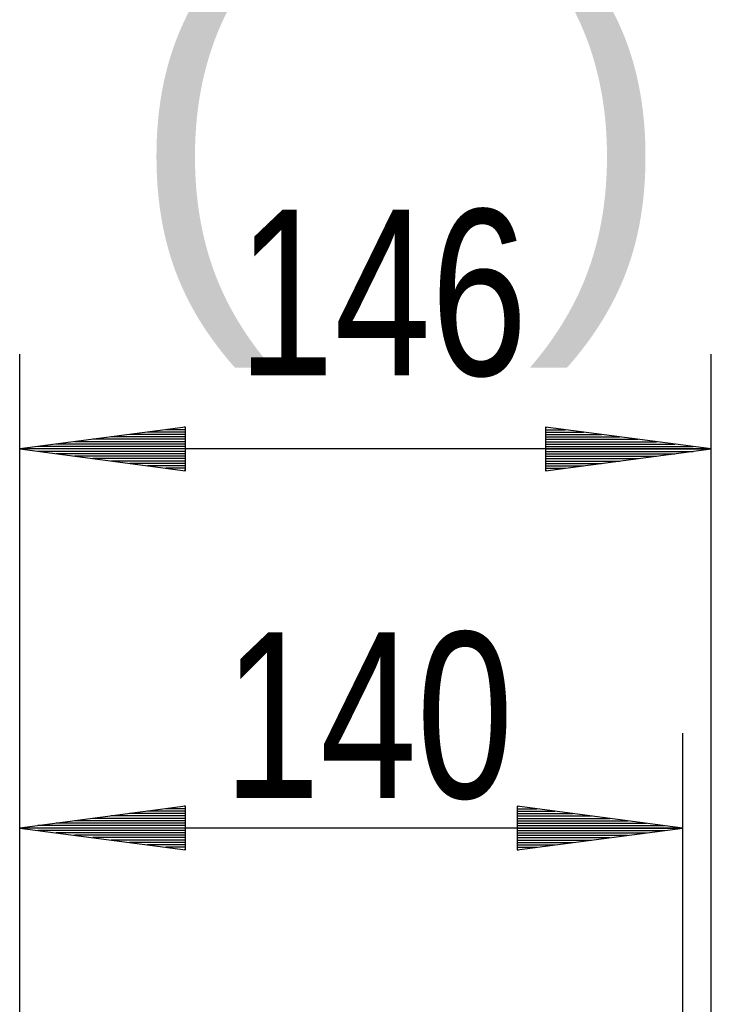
# Model space of a CAD drawing. Header units: millimetres. Extents: x -4 to 841, y -4 to 594.
# Tile 6 of 19: x 65 to 79, y 267 to 288. Entities that reach past the tile are written whole.
import ezdxf

# ---------------------------------------------------------------- set-up
doc = ezdxf.new("R2010")
doc.units = ezdxf.units.MM
doc.layers.add('1', color=7, linetype='Continuous')
doc.styles.add('SEACAD_Arial', font='arial.ttf', dxfattribs={"width": 0.75})

msp = doc.modelspace()

# ---------------------------------------------------------------- linework, layer by layer
at = {"layer": '1', "color": 7, "linetype": 'Continuous'}
for p, q in [((64.792, 246.231), (64.792, 280.631)), ((79.392, 247.631), (79.392, 280.631)), ((68.292, 279.092), (64.792, 278.631)), ((68.292, 279.089), (68.265, 279.089)), ((68.292, 279.089), (68.265, 279.089)), ((68.292, 278.171), (68.292, 279.092)), ((79.392, 278.631), (75.892, 279.092)), ((75.892, 279.092), (75.892, 278.171)), ((75.892, 279.089), (75.92, 279.089)), ((75.892, 279.089), (75.92, 279.089)), ((68.292, 278.885), (66.722, 278.885)), ((68.292, 278.936), (67.108, 278.936)), ((68.292, 278.987), (67.493, 278.987)), ((68.292, 279.038), (67.879, 279.038)), ((75.892, 279.038), (76.306, 279.038)), ((75.892, 278.987), (76.691, 278.987)), ((75.892, 278.936), (77.077, 278.936)), ((75.892, 278.885), (77.463, 278.885)), ((68.292, 278.682), (65.178, 278.682)), ((68.292, 278.733), (65.564, 278.733)), ((68.292, 278.784), (65.95, 278.784)), ((68.292, 278.835), (66.336, 278.835)), ((75.892, 278.835), (77.849, 278.835)), ((75.892, 278.784), (78.235, 278.784)), ((75.892, 278.733), (78.621, 278.733)), ((75.892, 278.682), (79.007, 278.682)), ((79.392, 278.631), (64.792, 278.631)), ((64.792, 278.631), (68.292, 278.171)), ((68.292, 278.631), (64.792, 278.631)), ((68.292, 278.631), (64.792, 278.631)), ((68.292, 278.581), (65.178, 278.581)), ((68.292, 278.53), (65.564, 278.53)), ((68.292, 278.479), (65.95, 278.479)), ((75.892, 278.171), (79.392, 278.631)), ((75.892, 278.631), (79.392, 278.631)), ((75.892, 278.631), (79.392, 278.631)), ((75.892, 278.581), (79.007, 278.581)), ((75.892, 278.53), (78.621, 278.53)), ((75.892, 278.479), (78.235, 278.479)), ((68.292, 278.428), (66.336, 278.428)), ((68.292, 278.377), (66.722, 278.377)), ((68.292, 278.327), (67.108, 278.327)), ((68.292, 278.276), (67.493, 278.276)), ((75.892, 278.428), (77.849, 278.428)), ((75.892, 278.377), (77.463, 278.377)), ((75.892, 278.327), (77.077, 278.327)), ((75.892, 278.276), (76.691, 278.276)), ((68.292, 278.225), (67.879, 278.225)), ((68.292, 278.174), (68.265, 278.174)), ((68.292, 278.174), (68.265, 278.174)), ((75.892, 278.225), (76.306, 278.225)), ((75.892, 278.174), (75.92, 278.174)), ((75.892, 278.174), (75.92, 278.174)), ((64.792, 246.231), (64.792, 272.631)), ((78.792, 247.631), (78.792, 272.631)), ((68.292, 271.092), (64.792, 270.631)), ((68.292, 270.987), (67.493, 270.987)), ((68.292, 271.038), (67.879, 271.038)), ((68.292, 271.089), (68.265, 271.089)), ((68.292, 271.089), (68.265, 271.089)), ((68.292, 270.171), (68.292, 271.092)), ((78.792, 270.631), (75.292, 271.092)), ((75.292, 271.092), (75.292, 270.171)), ((75.292, 271.089), (75.32, 271.089)), ((75.292, 271.089), (75.32, 271.089)), ((75.292, 271.038), (75.706, 271.038)), ((75.292, 270.987), (76.091, 270.987)), ((68.292, 270.784), (65.95, 270.784)), ((68.292, 270.835), (66.336, 270.835)), ((68.292, 270.885), (66.722, 270.885)), ((68.292, 270.936), (67.108, 270.936)), ((75.292, 270.936), (76.477, 270.936)), ((75.292, 270.885), (76.863, 270.885)), ((75.292, 270.835), (77.249, 270.835)), ((75.292, 270.784), (77.635, 270.784)), ((78.792, 270.631), (64.792, 270.631)), ((64.792, 270.631), (68.292, 270.171)), ((68.292, 270.631), (64.792, 270.631)), ((68.292, 270.631), (64.792, 270.631)), ((68.292, 270.682), (65.178, 270.682)), ((68.292, 270.581), (65.178, 270.581)), ((68.292, 270.733), (65.564, 270.733)), ((75.292, 270.733), (78.021, 270.733)), ((75.292, 270.682), (78.407, 270.682)), ((75.292, 270.171), (78.792, 270.631)), ((75.292, 270.631), (78.792, 270.631)), ((75.292, 270.631), (78.792, 270.631)), ((75.292, 270.581), (78.407, 270.581)), ((68.292, 270.53), (65.564, 270.53)), ((68.292, 270.479), (65.95, 270.479)), ((68.292, 270.428), (66.336, 270.428)), ((68.292, 270.377), (66.722, 270.377)), ((75.292, 270.53), (78.021, 270.53)), ((75.292, 270.479), (77.635, 270.479)), ((75.292, 270.428), (77.249, 270.428)), ((75.292, 270.377), (76.863, 270.377)), ((68.292, 270.327), (67.108, 270.327)), ((68.292, 270.276), (67.493, 270.276)), ((68.292, 270.225), (67.879, 270.225)), ((68.292, 270.174), (68.265, 270.174)), ((68.292, 270.174), (68.265, 270.174)), ((75.292, 270.327), (76.477, 270.327)), ((75.292, 270.276), (76.091, 270.276)), ((75.292, 270.225), (75.706, 270.225)), ((75.292, 270.174), (75.32, 270.174)), ((75.292, 270.174), (75.32, 270.174))]:
    msp.add_line(p, q, dxfattribs=at)

# ---------------------------------------------------------------- texts
at = {"layer": '1', "char_height": 6.58, "width": 3.00392, "attachment_point": 7}
for s, insert in [('{\\fArial|b0||i0||c0|p34;\\C7;\\H6.58;\\W1.;(}', (67.11, 280.348)), ('{\\fArial|b0||i0||c0|p34;\\C7;\\H6.58;\\W1.;)}', (75.512, 280.348))]:
    msp.add_mtext(s, dxfattribs=dict(at, insert=insert))
at = {"layer": '1', "char_height": 3.5, "width": 5.93479, "attachment_point": 7, "style": 'SEACAD_Arial'}
for s, insert in [('{\\fArial|b0||i0||c0|p34;\\C7;\\H3.5;\\W0.75;146}', (69.394, 280.134)), ('{\\fArial|b0||i0||c0|p34;\\C7;\\H3.5;\\W0.75;140}', (69.094, 271.214))]:
    msp.add_mtext(s, dxfattribs=dict(at, insert=insert))

doc.saveas('drawing.dxf')
